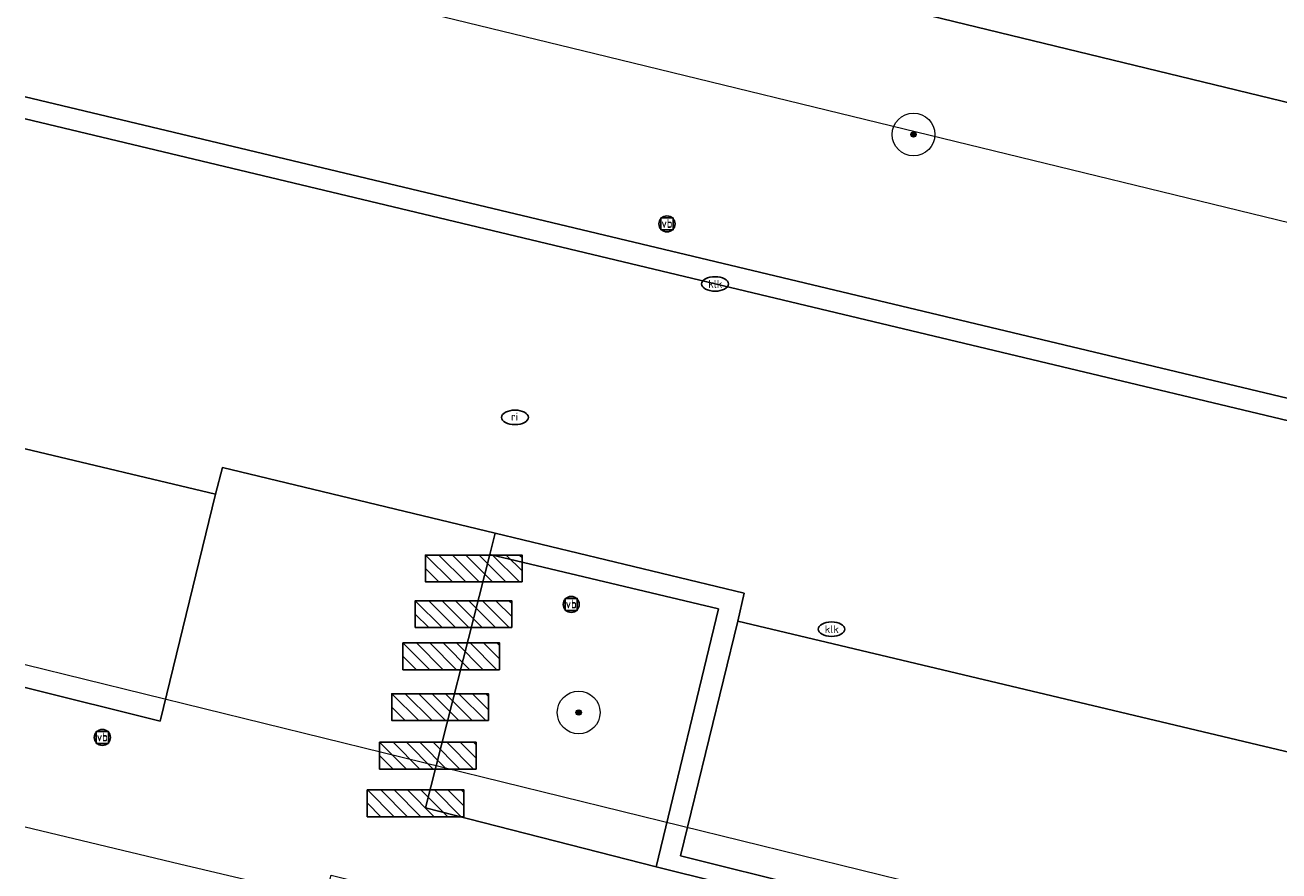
# Model space of a CAD drawing. Header units: metres. Extents: x 253395 to 254027, y 592765 to 593194.
# Tile 82 of 173: x 253395 to 253419, y 593121 to 593137. Entities that reach past the tile are written whole.
import ezdxf
from ezdxf.enums import TextEntityAlignment as Align
from ezdxf.lldxf.tags import DXFTag

# ---------------------------------------------------------------- set-up
doc = ezdxf.new("R2010")
doc.units = ezdxf.units.M
for name, color, linetype, lineweight in [('B-WE-GR-BEPLANTING_CULTUUR_BODEMBEDEKKER-GV', 254, 'Continuous', 18), ('B-WE-GR-BOOM-S', 254, 'Continuous', 25), ('B-WE-IE-MEUBILAIR-S', 254, 'Continuous', 25), ('B-WE-IE-MEUBILAIR_WEGMEUBILAIR-S', 254, 'Continuous', 25), ('B-WE-KG-GRENS_PERCEEL-G', 254, 'KG-PERCEEL-SO', 18), ('B-WE-OG-TERREIN_BEGROEID-GV', 254, 'Continuous', 18), ('B-WE-VH-OPENVERHARDING-GV', 254, 'Continuous', 18), ('B-WE-VH-OPENVERHARDING_BETONELEMENT-GV', 254, 'Continuous', 18)]:
    doc.layers.add(name, color=color, linetype=linetype, lineweight=lineweight)
doc.styles.add('NLCS-ISO', font='txt')
doc.styles.get("Standard").update_dxf_attribs({"font": 'simplex.shx'})
tags = doc.linetypes.add('KG-PERCEEL-SO', pattern='A,5.5,-2,["P",Standard,S=1.8,R=0,X=-0.5,Y=-0.9],-2,5.5,-2,[5,NLCS.SHX,S=0.75,R=0,X=0,Y=0],-2', length=19).pattern_tags.tags
tags[6] = DXFTag(74, 10)

# ---------------------------------------------------------------- blocks, each defined once
blk = doc.blocks.new('SIE-MEUBILAIR_BORD_VERKEER-SO')
blk.add_lwpolyline([(-0.5625, -0.5625), (0.5625, -0.5625), (0.5625, 0.5625), (-0.5625, 0.5625)], close=True)
at = {"style": 'NLCS-ISO'}
blk.add_text('vb', height=0.75, dxfattribs=at).set_placement((0, 0), align=Align.MIDDLE_CENTER)
blk = doc.blocks.new('SIE-MEUBILAIR_PAAL_VERKEERSBORD-SO')
blk.add_circle((0, 0), 0.75)
at = {"style": 'NLCS-ISO'}
blk.add_text('vb', height=0.75, dxfattribs=at).set_placement((0, 0.07), align=Align.MIDDLE_CENTER)
blk = doc.blocks.new('SIE-MEUBILAIR_PUT_KOLK-SO')
blk.add_ellipse((0, 0), major_axis=(1.25, 0), ratio=0.54)
at = {"style": 'NLCS-ISO'}
blk.add_text('klk', height=0.75, dxfattribs=at).set_placement((0.03, 0), align=Align.MIDDLE_CENTER)
blk = doc.blocks.new('SIE-MEUBILAIR_PUT_RIOOLPUT-SO')
blk.add_ellipse((0, 0), major_axis=(1.25, 0), ratio=0.54)
at = {"style": 'NLCS-ISO'}
blk.add_text('ri', height=0.75, dxfattribs=at).set_placement((-0.04, 0.07), align=Align.MIDDLE_CENTER)
blk = doc.blocks.new('SIE-WEG_FIETSREK-SO')
for p, q in [((-4.5, 1.25), (-2, -1.25)), ((-3.25, 1.25), (-0.75, -1.25)), ((-2, 1.25), (0.5, -1.25)), ((-0.75, 1.25), (1.75, -1.25)), ((0.5, 1.25), (3, -1.25)), ((1.76, 1.25), (4.26, -1.25)), ((3.01, 1.25), (4.5, -0.24)), ((4.26, 1.25), (4.5, 1.01)), ((-4.5, 0), (-3.25, -1.25))]:
    blk.add_line(p, q)
at = {"flags": 128}
blk.add_lwpolyline([(4.51, -1.25), (-4.51, -1.25), (-4.51, 1.25), (4.51, 1.25), (4.51, -1.25)], close=True, dxfattribs=at)
blk = doc.blocks.new('SGR-BOOM_GBKN-SO')
at = {"linetype": 'ByBlock', "lineweight": 18}
h = blk.add_hatch(color=0, dxfattribs=at)
h.dxf.hatch_style = 1
edge = h.paths.add_edge_path()
edge.add_arc((0, 0), 0.25, 0, 360)
at = {"color": 0, "linetype": 'ByBlock', "lineweight": 18}
for radius in [2, 0.25]:
    blk.add_circle((0, 0), radius, dxfattribs=at)
at = {"color": 0, "linetype": 'ByBlock', "lineweight": 18, "style": 'NLCS-ISO'}
blk.add_attdef('SOORT', (2.5, 0), '', height=1.5, dxfattribs=at)

msp = doc.modelspace()

# ---------------------------------------------------------------- linework, layer by layer
at = {"layer": 'B-WE-GR-BEPLANTING_CULTUUR_BODEMBEDEKKER-GV'}
msp.add_lwpolyline([(253395.499, 593135.362), (253445.126, 593123.513), (253446.369, 593128.627), (253425.948, 593133.588), (253395.499, 593140.985)], dxfattribs=at)
at = {"layer": 'B-WE-KG-GRENS_PERCEEL-G'}
for points in [[(253395.499, 593138.764), (253406.135, 593136.174), (253419.116, 593133.013)], [(253395.499, 593124.766), (253415.555, 593119.838), (253446.006, 593112.156), (253469.703, 593106.36), (253502.009, 593098.33), (253517.804, 593094.455)], [(253418.881, 593116.193), (253398.384, 593121.038), (253395.499, 593121.729)]]:
    msp.add_lwpolyline(points, dxfattribs=at)
at = {"layer": 'B-WE-OG-TERREIN_BEGROEID-GV'}
msp.add_lwpolyline([(253408.447, 593125.803), (253404.178, 593126.818), (253402.973, 593122.089), (253407.283, 593120.988)], close=True, dxfattribs=at)
at = {"layer": 'B-WE-VH-OPENVERHARDING-GV'}
for points in [[(253395.499, 593140.985), (253425.948, 593133.588), (253426.663, 593136.71), (253426.568, 593136.733), (253395.499, 593144.277)], [(253395.499, 593134.954), (253408.381, 593131.871), (253425.419, 593127.802), (253447.101, 593122.629), (253448.432, 593128.199), (253447.54, 593128.384), (253446.369, 593128.627), (253445.126, 593123.513), (253395.499, 593135.362)], [(253535.062, 593101.611), (253521.52, 593104.909), (253521.384, 593104.942), (253516.768, 593106.046), (253516.66, 593106.071), (253514.893, 593106.484), (253514.786, 593106.509), (253508.196, 593108.091), (253508.082, 593108.118), (253475.369, 593115.901), (253475.18, 593115.946), (253457.784, 593120.216), (253457.623, 593120.246), (253454.832, 593120.766), (253456.211, 593126.364), (253448.432, 593128.199), (253447.101, 593122.629), (253425.419, 593127.802), (253408.381, 593131.871), (253395.499, 593134.954)], [(253395.499, 593128.79), (253399.057, 593127.945), (253399.185, 593128.442), (253404.279, 593127.215), (253408.925, 593126.095), (253408.806, 593125.572), (253423.228, 593122.146), (253423.36, 593122.643), (253428.629, 593121.372), (253428.492, 593120.852), (253443.41, 593117.305), (253443.514, 593117.81), (253447.417, 593116.878), (253447.324, 593116.497), (253446.136, 593111.611), (253450.656, 593110.522), (253451.85, 593115.431), (253451.934, 593115.807), (253460.444, 593113.831)], [(253395.499, 593124.337), (253398.024, 593123.709), (253399.057, 593127.945), (253395.499, 593128.79)], [(253395.499, 593119.35), (253400.526, 593118.093), (253401.211, 593120.834), (253432.775, 593112.898), (253444.057, 593110.062), (253444.461, 593111.714), (253442.565, 593112.154), (253426.915, 593116.106), (253422.446, 593117.217), (253407.283, 593120.988), (253402.973, 593122.089), (253404.178, 593126.818), (253404.279, 593127.215), (253399.185, 593128.442), (253399.057, 593127.945), (253398.024, 593123.709), (253395.499, 593124.337)]]:
    msp.add_lwpolyline(points, dxfattribs=at)
msp.add_lwpolyline([(253408.806, 593125.572), (253407.739, 593121.193), (253422.112, 593117.607), (253423.228, 593122.146)], close=True, dxfattribs=at)
at = {"layer": 'B-WE-VH-OPENVERHARDING_BETONELEMENT-GV'}
msp.add_lwpolyline([(253428.492, 593120.852), (253428.629, 593121.372), (253423.36, 593122.643), (253423.228, 593122.146), (253422.112, 593117.607), (253407.739, 593121.193), (253408.806, 593125.572), (253408.925, 593126.095), (253404.279, 593127.215), (253404.178, 593126.818), (253408.447, 593125.803), (253407.283, 593120.988), (253422.446, 593117.217), (253423.66, 593122.173), (253428.141, 593121.075), (253426.915, 593116.106), (253442.565, 593112.154), (253443.821, 593117.329), (253447.324, 593116.497), (253447.417, 593116.878), (253443.514, 593117.81), (253443.41, 593117.305), (253442.256, 593112.57), (253427.373, 593116.285)], close=True, dxfattribs=at)

# ---------------------------------------------------------------- block references
at = {"layer": 'B-WE-GR-BOOM-S', "xscale": 0.2, "yscale": 0.2, "zscale": 0.2}
for p in [(253412.087, 593134.661), (253405.835, 593123.869)]:
    msp.add_blockref('SGR-BOOM_GBKN-SO', p, dxfattribs=at)
at = {"layer": 'B-WE-IE-MEUBILAIR-S', "xscale": 0.2, "yscale": 0.2, "zscale": 0.2}
for name, p in [('SIE-MEUBILAIR_PAAL_VERKEERSBORD-SO', (253407.484, 593132.992)), ('SIE-MEUBILAIR_BORD_VERKEER-SO', (253407.484, 593132.992)), ('SIE-MEUBILAIR_PUT_KOLK-SO', (253408.381, 593131.871)), ('SIE-MEUBILAIR_PUT_RIOOLPUT-SO', (253404.646, 593129.379)), ('SIE-MEUBILAIR_PAAL_VERKEERSBORD-SO', (253405.696, 593125.887)), ('SIE-MEUBILAIR_BORD_VERKEER-SO', (253405.696, 593125.887)), ('SIE-MEUBILAIR_PUT_KOLK-SO', (253410.556, 593125.425)), ('SIE-MEUBILAIR_PAAL_VERKEERSBORD-SO', (253396.942, 593123.404)), ('SIE-MEUBILAIR_BORD_VERKEER-SO', (253396.942, 593123.404))]:
    msp.add_blockref(name, p, dxfattribs=at)
at = {"layer": 'B-WE-IE-MEUBILAIR_WEGMEUBILAIR-S', "xscale": 0.2, "yscale": 0.2, "zscale": 0.2}
for p in [(253403.877, 593126.559), (253403.685, 593125.707), (253403.455, 593124.918), (253403.248, 593123.97), (253403.019, 593123.064), (253402.79, 593122.174)]:
    msp.add_blockref('SIE-WEG_FIETSREK-SO', p, dxfattribs=at)

doc.saveas('drawing.dxf')
